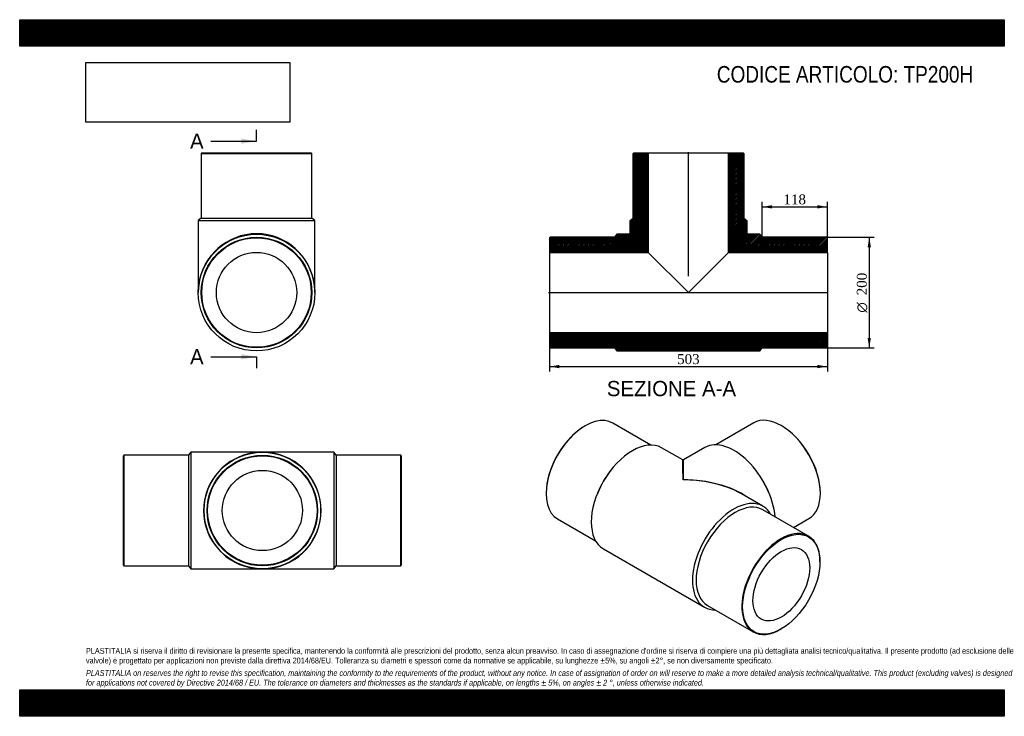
# Model space of a CAD drawing. Header units: millimetres. Extents: x 0 to 1782, y 0 to 1260.
import ezdxf
from ezdxf.enums import TextEntityAlignment as Align
from ezdxf.lldxf.tags import DXFTag

# ---------------------------------------------------------------- set-up
doc = ezdxf.new("R2010")
doc.units = ezdxf.units.MM
doc.header["$LTSCALE"] = 6
for name, color, linetype in [('Default', 7, 'Continuous'), ('DV4_Default', 7, 'Continuous'), ('TP200H', 7, 'Continuous')]:
    doc.layers.add(name, color=color, linetype=linetype)
doc.styles.add('SEACAD_Solid_Edge_ANSI', font='seans.ttf')
doc.styles.add('SEACAD_Solid_Edge_ANSI1_Symbols', font='semeca1.ttf')
doc.styles.add('SEACAD_Times_New_Roman', font='times.ttf')
tags = doc.linetypes.add('CENTER2', pattern=[28.575, 19.05, -3.175, 3.175, -3.175]).pattern_tags.tags
tags[10:11] = [DXFTag(74, 4), DXFTag(75, 0), DXFTag(340, '0'), DXFTag(46, 0.0), DXFTag(50, 0.0), DXFTag(44, 0.0), DXFTag(45, 0.0)]
tags[8:9] = [DXFTag(74, 4), DXFTag(75, 0), DXFTag(340, '0'), DXFTag(46, 0.0), DXFTag(50, 0.0), DXFTag(44, 0.0), DXFTag(45, 0.0)]
tags[6:7] = [DXFTag(74, 4), DXFTag(75, 0), DXFTag(340, '0'), DXFTag(46, 0.0), DXFTag(50, 0.0), DXFTag(44, 0.0), DXFTag(45, 0.0)]
tags[4:5] = [DXFTag(74, 4), DXFTag(75, 0), DXFTag(340, '0'), DXFTag(46, 0.0), DXFTag(50, 0.0), DXFTag(44, 0.0), DXFTag(45, 0.0)]
doc.dimstyles.new('ANSImm', dxfattribs={"dimtxt": 18, "dimasz": 18, "dimexe": 9, "dimexo": 0, "dimgap": 4.5, "dimtad": 1, "dimdsep": 46, "dimtxsty": 'SEACAD_Times_New_Roman', "dimblk1": '_SE_FILLED', "dimblk2": '_SE_FILLED', "dimsah": 1, "dimcen": 9, "dimazin": 0, "dimtfac": 0.85, "dimtdec": 3, "dimtofl": 0, "dimtmove": 0, "dimatfit": 3, "dimfxl": 1, "dimarcsym": 0})
picture_1 = doc.add_image_def('image1.jpg', size_in_pixel=(4302, 1260))

# ---------------------------------------------------------------- blocks, each defined once
blk = doc.blocks.new('SE')
at = {"layer": 'TP200H', "color": 7, "linetype": 'Continuous'}
for p, q in [((188.7, 472.2), (187.7, 471.2)), ((187.7, 273.2), (187.7, 471.2)), ((188.7, 472.2), (188.7, 272.2)), ((305.7, 472.2), (188.7, 472.2)), ((309.7, 477.7), (305.7, 472.2)), ((305.7, 472.2), (305.7, 272.2)), ((309.7, 477.7), (309.7, 266.7)), ((439.2, 477.7), (309.7, 477.7)), ((568.7, 477.7), (439.2, 477.7)), ((568.7, 477.7), (568.7, 266.7)), ((572.7, 472.2), (568.7, 477.7)), ((572.7, 472.2), (572.7, 272.2)), ((689.7, 472.2), (572.7, 472.2)), ((689.7, 272.2), (689.7, 472.2)), ((690.7, 471.2), (689.7, 472.2)), ((690.7, 471.2), (690.7, 273.2)), ((187.7, 273.2), (188.7, 272.2)), ((188.7, 272.2), (305.7, 272.2)), ((305.7, 272.2), (309.7, 266.7)), ((568.7, 266.7), (572.7, 272.2)), ((572.7, 272.2), (689.7, 272.2)), ((689.7, 272.2), (690.7, 273.2)), ((309.7, 266.7), (439.2, 266.7)), ((439.2, 266.7), (568.7, 266.7))]:
    blk.add_line(p, q, dxfattribs=at)
for radius in [105.5, 100, 99, 72.6]:
    blk.add_circle((439.2, 372.2), radius, dxfattribs=at)
for major_axis, start_param, end_param in [((106.5, 0), 1.690336, 4.59398), ((106.5, 0), 1.570796, 1.690336), ((-106.5, 0), 4.59398, 4.712389), ((-106.5, 0), 1.690336, 4.59398), ((106.5, 0), 4.59398, 4.712389), ((-106.5, 0), 1.570796, 1.690336)]:
    blk.add_ellipse((439.2, 372.2), major_axis=major_axis, ratio=0.99061, start_param=start_param, end_param=end_param, dxfattribs=at)
blk = doc.blocks.new('SE1')
at = {"layer": 'TP200H', "color": 7, "linetype": 'Continuous'}
for p, q in [((1023.5, 525.4), (1022.8, 525)), ((1142.2, 490.6), (1073.5, 530.3)), ((1328.4, 530.7), (1259.7, 491)), ((1379.1, 525.4), (1378.4, 525.8)), ((1200.1, 463.6), (1161.8, 485.7)), ((1240.1, 486.1), (1201.1, 463.6)), ((1332.6, 444.7), (1331.8, 445.7)), ((1070.1, 445.3), (1069.3, 444.3)), ((952.8, 403.7), (952.8, 402.9)), ((1045.9, 403.8), (1045.4, 402.6)), ((1344.9, 380), (1306.6, 402.1)), ((1356.5, 403), (1356, 404.2)), ((1449.1, 403.3), (1449.1, 404.1)), ((973.5, 357.1), (1042.2, 317.4)), ((1427.7, 325.8), (1345, 373.6)), ((1400.6, 341.5), (1428.4, 357.5)), ((1056.3, 303), (1239.4, 197.2)), ((1448.4, 279.2), (1448.4, 280)), ((1245, 200.4), (1327.7, 152.6)), ((1377.7, 157.5), (1378.4, 157.9))]:
    blk.add_line(p, q, dxfattribs=at)
blk.add_arc((1200.6, 464.4), 1, 245.0503, 295.1556, dxfattribs=at)
for centre, major_axis, ratio, start_param, end_param in [((1023.5, 443.7), (50, 86.6), 0.57735, 0, 3.141593), ((1378.4, 444.1), (-50, 86.6), 0.57735, 3.141593, 6.283185), ((1022.8, 444.1), (-49.5, -85.7), 0.57735, 3.926991, 5.497787), ((1379.1, 444.5), (49.5, -85.7), 0.57735, 0.785398, 2.356194), ((1109, 394.3), (-52.7, -91.4), 0.57735, 3.141593, 6.283185), ((1292.9, 394.7), (-52.8, 91.4), 0.57735, 4.030697, 6.283185), ((1200.6, 341.5), (0.5, -122.1), 0.004085, 2.353814, 3.139212), ((1200.6, 341.5), (-0.5, -122.1), 0.004085, 3.143973, 3.929372), ((1106.2, 396), (-50, -86.6), 0.57735, 4.47635, 4.948428), ((1200.6, 341.5), (-149.9, -0.6), 0.574621, 3.822657, 4.710053), ((1295.7, 396.4), (-50, 86.6), 0.57735, 4.47635, 4.948428), ((1200.6, 341.5), (-149.9, 0.6), 0.574621, 4.390596, 4.714725), ((1200.6, 341.5), (-149.9, 0.6), 0.574621, 3.929327, 4.390596), ((1292.2, 288.6), (-52.7, -91.4), 0.57735, 2.817272, 6.283185), ((1295, 287), (-50, -86.6), 0.57735, 3.141593, 6.283185), ((1377.7, 239.2), (-50, -86.6), 0.57735, 2.356194, 6.283185), ((1292.2, 288.6), (-52.7, -91.4), 0.57735, 0, 0.324321), ((1377.7, 239.2), (-50, -86.6), 0.57735, 0, 0.785398)]:
    blk.add_ellipse(centre, major_axis=major_axis, ratio=ratio, start_param=start_param, end_param=end_param, dxfattribs=at)
for major_axis in [(49.5, 85.7), (-36.3, -62.9)]:
    blk.add_ellipse((1378.4, 238.8), major_axis=major_axis, ratio=0.57735, dxfattribs=at)
blk = doc.blocks.new('SE2')
at = {"layer": 'TP200H', "color": 7, "linetype": 'Continuous'}
for p, q in [((329.7, 1018.9), (328.7, 1017.9)), ((328.7, 1017.9), (528.7, 1017.9)), ((328.7, 1017.9), (328.7, 900.9)), ((329.7, 1018.9), (527.7, 1018.9)), ((528.7, 1017.9), (527.7, 1018.9)), ((528.7, 900.9), (528.7, 1017.9)), ((328.7, 900.9), (323.2, 896.9)), ((323.2, 896.9), (534.2, 896.9)), ((323.2, 896.9), (323.2, 766.4)), ((328.7, 900.9), (528.7, 900.9)), ((534.2, 896.9), (528.7, 900.9)), ((534.2, 766.4), (534.2, 896.9))]:
    blk.add_line(p, q, dxfattribs=at)
for radius in [105.5, 100, 99, 72.6]:
    blk.add_circle((428.7, 766.4), radius, dxfattribs=at)
for start_param, end_param in [(1.690336, 4.59398), (4.59398, 4.712389), (1.570796, 1.690336)]:
    blk.add_ellipse((428.7, 766.4), major_axis=(0, -106.5), ratio=0.99061, start_param=start_param, end_param=end_param, dxfattribs=at)
blk = doc.blocks.new('SE4')
at = {"color": 7, "linetype": 'Continuous', "style": 'SEACAD_Solid_Edge_ANSI'}
blk.add_text('A', height=27.6, dxfattribs=at).set_placement((308.3, 1054.1), align=Align.TOP_LEFT)
blk = doc.blocks.new('SE5')
at = {"color": 7, "linetype": 'Continuous', "style": 'SEACAD_Solid_Edge_ANSI'}
blk.add_text('A', height=27.6, dxfattribs=at).set_placement((308.3, 664.1), align=Align.TOP_LEFT)
blk = doc.blocks.new('SEANNOT_GROUP')
at = {"linetype": 'Continuous'}
blk.add_hatch(color=7, dxfattribs=at).paths.add_polyline_path([(401.1, 1035.7), (428.7, 1040.3), (401.1, 1044.9)])
at = {"color": 7, "linetype": 'Continuous'}
blk.add_lwpolyline([(345.9, 1040.3), (428.7, 1040.3)], dxfattribs=at)
blk = doc.blocks.new('SEANNOT_GROUP1')
at = {"linetype": 'Continuous'}
blk.add_hatch(color=7, dxfattribs=at).paths.add_polyline_path([(401.1, 645.7), (428.7, 650.3), (401.1, 654.9)])
at = {"color": 7, "linetype": 'Continuous'}
blk.add_lwpolyline([(345.9, 650.3), (428.7, 650.3)], dxfattribs=at)
blk = doc.blocks.new('SE3')
at = {"layer": 'Default', "color": 7, "linetype": 'CENTER2'}
for p, q in [((428.7, 1040.3), (428.7, 1061)), ((428.7, 650.3), (428.7, 629.6))]:
    blk.add_line(p, q, dxfattribs=at)
at = {"layer": 'Default', "color": 7, "linetype": 'CENTER2', "const_width": 0.0001}
blk.add_lwpolyline([(428.7, 1040.3), (428.7, 650.3)], dxfattribs=at)
at = {"layer": 'Default'}
for name in ['SE4', 'SEANNOT_GROUP', 'SE5', 'SEANNOT_GROUP1']:
    blk.add_blockref(name, (0, 0), dxfattribs=at)
blk = doc.blocks.new('SE6')
at = {"layer": 'TP200H', "linetype": 'Continuous'}
h = blk.add_hatch(dxfattribs=at)
h.set_pattern_fill('LINE', scale=0.629921, angle=45, style=0)
edge = h.paths.add_edge_path()
edge.add_line((1110.3, 900.9), (1104.8, 896.9))
edge.add_line((1104.8, 896.9), (1104.8, 872.9))
edge.add_arc((1103.8, 872.9), 1, 270, 360, ccw=False)
edge.add_line((1103.8, 871.9), (1080.8, 871.9))
edge.add_line((1080.8, 871.9), (1076.8, 866.4))
edge.add_line((1076.8, 866.4), (959.8, 866.4))
edge.add_line((959.8, 866.4), (958.8, 865.4))
edge.add_line((958.8, 865.4), (958.8, 839))
edge.add_line((958.8, 839), (1137.7, 839))
edge.add_line((1137.7, 839), (1137.7, 1018.9))
edge.add_line((1137.7, 1018.9), (1111.3, 1018.9))
edge.add_line((1111.3, 1018.9), (1110.3, 1017.9))
edge.add_line((1110.3, 1017.9), (1110.3, 900.9))
h = blk.add_hatch(dxfattribs=at)
h.set_pattern_fill('LINE', scale=0.629921, angle=45, style=0)
edge = h.paths.add_edge_path()
edge.add_line((1310.3, 900.9), (1310.3, 1017.9))
edge.add_line((1310.3, 1017.9), (1309.3, 1018.9))
edge.add_line((1309.3, 1018.9), (1282.9, 1018.9))
edge.add_line((1282.9, 1018.9), (1282.9, 839))
edge.add_line((1282.9, 839), (1461.8, 839))
edge.add_line((1461.8, 839), (1461.8, 865.4))
edge.add_line((1461.8, 865.4), (1460.8, 866.4))
edge.add_line((1460.8, 866.4), (1343.8, 866.4))
edge.add_line((1343.8, 866.4), (1339.8, 871.9))
edge.add_line((1339.8, 871.9), (1316.8, 871.9))
edge.add_arc((1316.8, 872.9), 1, 180, 270, ccw=False)
edge.add_line((1315.8, 872.9), (1315.8, 896.9))
edge.add_line((1315.8, 896.9), (1310.3, 900.9))
h = blk.add_hatch(dxfattribs=at)
h.set_pattern_fill('LINE', scale=0.629921, angle=45, style=0)
h.paths.add_polyline_path([(1461.8, 667.4), (1461.8, 693.8), (958.8, 693.8), (958.8, 667.4), (959.8, 666.4), (1076.8, 666.4), (1080.8, 660.9), (1339.8, 660.9), (1343.8, 666.4), (1460.8, 666.4)])
at = {"layer": 'DV4_Default', "color": 7, "linetype": 'CENTER2'}
for p, q in [((1210.3, 796.3), (1210.3, 1020.6)), ((957, 766.4), (1463.5, 766.4))]:
    blk.add_line(p, q, dxfattribs=at)
at = {"layer": 'TP200H', "color": 7, "linetype": 'Continuous'}
for p, q in [((1110.3, 1017.9), (1111.3, 1018.9)), ((1110.3, 900.9), (1110.3, 1017.9)), ((1111.3, 1018.9), (1137.7, 1018.9)), ((1137.7, 1018.9), (1282.9, 1018.9)), ((1137.7, 1018.9), (1137.7, 839)), ((1282.9, 1018.9), (1309.3, 1018.9)), ((1282.9, 839), (1282.9, 1018.9)), ((1309.3, 1018.9), (1310.3, 1017.9)), ((1310.3, 1017.9), (1310.3, 900.9)), ((1104.8, 896.9), (1110.3, 900.9)), ((1104.8, 872.9), (1104.8, 896.9)), ((1310.3, 900.9), (1315.8, 896.9)), ((1315.8, 896.9), (1315.8, 872.9)), ((958.8, 865.4), (959.8, 866.4)), ((958.8, 865.4), (958.8, 839)), ((1076.8, 866.4), (959.8, 866.4)), ((1080.8, 871.9), (1076.8, 866.4)), ((1103.8, 871.9), (1080.8, 871.9)), ((1339.8, 871.9), (1316.8, 871.9)), ((1343.8, 866.4), (1339.8, 871.9)), ((1460.8, 866.4), (1343.8, 866.4)), ((1460.8, 866.4), (1461.8, 865.4)), ((1461.8, 839), (1461.8, 865.4)), ((958.8, 839), (958.8, 693.8)), ((958.8, 839), (1137.7, 839)), ((1137.7, 839), (1210.3, 766.4)), ((1210.3, 766.4), (1282.9, 839)), ((1282.9, 839), (1461.8, 839)), ((1461.8, 839), (1461.8, 693.8)), ((1461.8, 693.8), (958.8, 693.8)), ((958.8, 693.8), (958.8, 667.4)), ((1461.8, 667.4), (1461.8, 693.8)), ((959.8, 666.4), (958.8, 667.4)), ((959.8, 666.4), (1076.8, 666.4)), ((1076.8, 666.4), (1080.8, 660.9)), ((1080.8, 660.9), (1339.8, 660.9)), ((1339.8, 660.9), (1343.8, 666.4)), ((1343.8, 666.4), (1460.8, 666.4)), ((1461.8, 667.4), (1460.8, 666.4))]:
    blk.add_line(p, q, dxfattribs=at)
for centre, start, end in [((1103.8, 872.9), 270, 0), ((1316.8, 872.9), 180, 270)]:
    blk.add_arc(centre, 1, start, end, dxfattribs=at)
blk = doc.blocks.new('DMBLK302')
at = {"layer": 'Default', "linetype": 'Continuous'}
for points in [[(976.8, 629.6), (976.8, 635.6), (958.8, 632.6)], [(1443.8, 629.6), (1461.8, 632.6), (1443.8, 635.6)]]:
    blk.add_hatch(color=7, dxfattribs=at).paths.add_polyline_path(points)
at = {"layer": 'Default', "color": 7, "linetype": 'Continuous'}
for p, q in [((958.8, 693.8), (958.8, 623.6)), ((1461.8, 693.8), (1461.8, 623.6)), ((958.8, 632.6), (1461.8, 632.6))]:
    blk.add_line(p, q, dxfattribs=at)
at = {"layer": 'Default', "color": 7, "linetype": 'Continuous', "style": 'SEACAD_Times_New_Roman'}
blk.add_text('503', height=18, dxfattribs=at).set_placement((1189.8, 655.1), align=Align.TOP_LEFT)
blk = doc.blocks.new('_SE_FILLED')
at = {"color": 0}
blk.add_line((0, 0), (-1, 0), dxfattribs=at)
blk.add_solid([(0, 0), (-1, -0.1665), (-1, 0.1665), (0, 0)], dxfattribs=at)
blk = doc.blocks.new('DMBLK303')
at = {"layer": 'Default', "linetype": 'Continuous'}
for points in [[(1361.8, 924.5), (1343.8, 921.5), (1361.8, 918.5)], [(1443.8, 924.5), (1443.8, 918.5), (1461.8, 921.5)]]:
    blk.add_hatch(color=7, dxfattribs=at).paths.add_polyline_path(points)
at = {"layer": 'Default', "color": 7, "linetype": 'Continuous'}
for p, q in [((1343.8, 866.4), (1343.8, 930.5)), ((1461.8, 852.2), (1461.8, 930.5)), ((1343.8, 921.5), (1461.8, 921.5))]:
    blk.add_line(p, q, dxfattribs=at)
at = {"layer": 'Default', "color": 7, "linetype": 'Continuous', "style": 'SEACAD_Times_New_Roman'}
blk.add_text('118', height=18, dxfattribs=at).set_placement((1382.3, 944), align=Align.TOP_LEFT)
blk = doc.blocks.new('GDimGGroup')
at = {"layer": 'Default', "linetype": 'Continuous'}
for points in [[(1540.6, 848.4), (1537.6, 866.4), (1534.6, 848.4)], [(1540.6, 684.4), (1534.6, 684.4), (1537.6, 666.4)]]:
    blk.add_hatch(color=7, dxfattribs=at).paths.add_polyline_path(points)
at = {"layer": 'Default', "color": 7, "linetype": 'Continuous'}
for p, q in [((1460.8, 866.4), (1546.6, 866.4)), ((1537.6, 866.4), (1537.6, 666.4)), ((1460.8, 666.4), (1546.6, 666.4))]:
    blk.add_line(p, q, dxfattribs=at)
for s, style, p in [('200', 'SEACAD_Times_New_Roman', (1515.1, 761.5)), ('O', 'SEACAD_Solid_Edge_ANSI1_Symbols', (1515.1, 730.2))]:
    blk.add_text(s, height=18, rotation=90, dxfattribs=dict(at, style=style)).set_placement(p, align=Align.TOP_LEFT)

msp = doc.modelspace()

# ---------------------------------------------------------------- hatches: boundary and pattern name
at = {"layer": 'Default', "linetype": 'Continuous'}
h = msp.add_hatch(dxfattribs=at)
h.set_pattern_fill('LINE', scale=0.629921, angle=45, style=0)
h.paths.add_polyline_path([(1782, 1212), (1782, 1260), (0, 1260), (0, 1212)])
for points in [[(1782, 1212), (1782, 1260), (0, 1260), (0, 1212)], [(1782, 0), (1782, 48), (0, 48), (0, 0)]]:
    msp.add_hatch(color=7, dxfattribs=at).paths.add_polyline_path(points)
h = msp.add_hatch(dxfattribs=at)
h.set_pattern_fill('LINE', scale=0.629921, angle=45, style=0)
h.paths.add_polyline_path([(1782, 0), (1782, 48), (0, 48), (0, 0)])

# ---------------------------------------------------------------- linework, layer by layer
at = {"layer": 'Default', "color": 7, "linetype": 'Continuous'}
for p, q in [((0, 1260), (1782, 1260)), ((0, 1212), (0, 1260)), ((1782, 1260), (1782, 1212)), ((1782, 1212), (0, 1212)), ((0, 48), (1782, 48)), ((0, 0), (0, 48)), ((1782, 48), (1782, 0)), ((1782, 0), (0, 0))]:
    msp.add_line(p, q, dxfattribs=at)

# ---------------------------------------------------------------- block references
at = {"layer": 'Default'}
for name in ['SE3', 'SE2', 'SE6', 'GDimGGroup', 'SE1', 'SE']:
    msp.add_blockref(name, (0, 0), dxfattribs=at)

# ---------------------------------------------------------------- texts
at = {"layer": 'Default', "color": 7, "linetype": 'Continuous', "style": 'SEACAD_Solid_Edge_ANSI'}
msp.add_text('SEZIONE A-A', height=27.6, dxfattribs=at).set_placement((1062.672, 606.622), align=Align.TOP_LEFT)
at = {"layer": 'Default', "attachment_point": 1}
for s, insert, char_height, width in [('{\\fArial Narrow|b0||i0||c0|p34;\\C7;\\H30.;\\W1.;CODICE ARTICOLO: TP200H}', (1261.717, 1176.201), 30, 498.41871), ("{\\fArial Narrow|b0||i0||c0|p34;\\C7;\\H10.5;\\W1.;PLASTITALIA si riserva il diritto di revisionare la presente specifica, mantenendo la conformità alle prescrizioni del prodotto, senza alcun preavviso. In caso di assegnazione d'ordine si riserva di compiere una più dettagliata analisi tecnico/qualitativa. Il presente prodotto (ad esclusione delle \\P}{\\fArial Narrow|b0||i0||c0|p34;\\C7;\\H10.5;\\W1.;valvole) è progettato per applicazioni non previste dalla direttiva 2014/68/EU. Tolleranza su diametri e spessori come da normative se applicabile, su lunghezze ±5%, su angoli ±2°, se non diversamente specificato.\\P}{\\fArial Narrow|b0||i0||c0|p34;\\C7;\\H3.;\\W1.;   \\P}{\\fArial Narrow|b0||i1||c0|p34;\\C7;\\H10.5;\\W1.;PLASTITALIA on reserves the right to revise this specification, maintaining the conformity to the requirements of the product, without any notice. In case of assignation of order on will reserve to make a more detailed analysis technical/qualitative. This product (excluding valves) is designed \\P}{\\fArial Narrow|b0||i1||c0|p34;\\C7;\\H10.5;\\W1.;for applications not covered by Directive 2014/68 / EU. The tolerance on diameters and thicknesses as the standards if applicable, on lengths ± 5%, on angles ± 2 °, unless otherwise indicated.\\P}", (120, 123.614), 10.5, 1542)]:
    msp.add_mtext(s, dxfattribs=dict(at, insert=insert, char_height=char_height, width=width))

# ---------------------------------------------------------------- dimensions: what is measured, and where the dimension line sits
at = {"layer": 'Default', "color": 7, "linetype": 'Continuous'}
dim = msp.add_linear_dim(base=(1461.797, 921.537), p1=(1343.797, 866.359), p2=(1461.797, 852.159), text='\\A1;<>', dimstyle='ANSImm', dxfattribs=at)
dim.commit()
dim.dimension.update_dxf_attribs({"geometry": 'DMBLK303', "text_midpoint": (1402.797, 921.537), "dimtype": 160})
dim = msp.add_linear_dim(base=(958.797, 632.59), p1=(958.797, 693.759), p2=(1461.797, 693.759), angle=360, text='\\A1;<>', dimstyle='ANSImm', dxfattribs=at)
dim.commit()
dim.dimension.update_dxf_attribs({"geometry": 'DMBLK302', "text_midpoint": (1210.297, 632.59), "dimtype": 161})

# ---------------------------------------------------------------- pictures from other files: only their frames are drawn
image = msp.add_image(picture_1, insert=(120, 1074.619), size_in_units=(368.743, 108))
image.dxf.flags = 7

doc.saveas('drawing.dxf')
